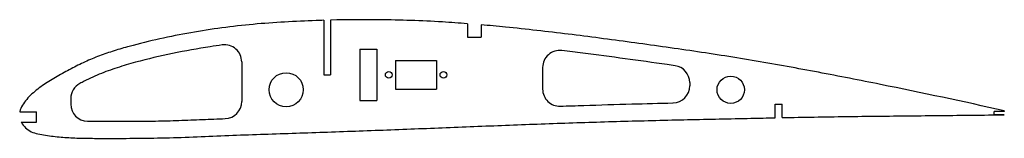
# Model space of a CAD drawing. Header units: millimetres. Extents: x 1 to 289, y -6 to 29.
import ezdxf

# ---------------------------------------------------------------- set-up
doc = ezdxf.new("R2010")
doc.units = ezdxf.units.MM

msp = doc.modelspace()

# ---------------------------------------------------------------- linework, layer by layer
at = {"color": 7, "linetype": 'Continuous', "lineweight": 25}
for p, q in [((90, 28.37), (90, 12.37)), ((92, 28.43), (92, 12.37)), ((132, 27.38), (132, 23.38)), ((136, 27.05), (136, 23.38)), ((132, 23.38), (136, 23.38)), ((100.5, 19.87), (100.5, 4.87)), ((100.5, 19.87), (105.5, 19.87)), ((105.5, 19.87), (105.5, 4.87)), ((66, 16.18), (66, 4.53)), ((111, 16.62), (111, 8.12)), ((111, 16.62), (123, 16.62)), ((123, 16.62), (123, 8.12)), ((154, 14.54), (154, 8.17)), ((90, 12.37), (92, 12.37)), ((197, 10.11), (197, 9.12)), ((111, 8.12), (123, 8.12)), ((16, 5.4), (16, 3.75)), ((100.5, 4.87), (105.5, 4.87)), ((222, -0.23), (222, 3.77)), ((222, 3.77), (224, 3.77)), ((224, -0.19), (224, 3.77)), ((1.08, 1.5), (6, 1.5)), ((6, -1.5), (6, 1.5)), ((286, 0.61), (286, 1.61)), ((289, 1.61), (286, 1.61)), ((289, 0.61), (286, 0.61)), ((289, 1.82), (289, 1.61)), ((1.52, -1.5), (6, -1.5))]:
    msp.add_line(p, q, dxfattribs=at)
for centre, radius in [((79, 8), 5), ((109, 12.37), 1), ((125, 12.37), 1), ((209, 8), 4)]:
    msp.add_circle(centre, radius, dxfattribs=at)
for centre, start, end in [((61, 16.18), 360, 97.7757), ((159, 14.54), 83.0086, 180), ((192, 10.11), 0, 81.789), ((21, 5.4), 117.4704, 180), ((192, 9.12), 271.3461, 0), ((159, 8.17), 180, 271.9714), ((21, 3.75), 180, 269.1594), ((61, 4.53), 272.3084, 0)]:
    msp.add_arc(centre, 5, start, end, dxfattribs=at)
for points, knots in [([(90, 28.37), (89.26, 28.35), (82.36, 28.13), (72.4, 27.59), (60.19, 26.23), (51.08, 24.8), (42.03, 23), (34.58, 21.17), (28.7, 19.45), (24.36, 17.98), (20.17, 16.21), (16.08, 14.14), (12.04, 11.95), (8.14, 9.56), (5.15, 7.32), (3.1, 5.2), (1.81, 3.47), (1.24, 2.18), (1.09, 1.53), (1.08, 1.5)], [0.3457735, 0.3457735, 0.3457735, 0.3457735, 0.3493982, 0.3795273, 0.3945918, 0.4096564, 0.4247209, 0.4397854, 0.4473177, 0.45485, 0.4623823, 0.4699145, 0.4774468, 0.4849791, 0.4925113, 0.4962775, 0.5000436, 0.5038097, 0.5039857, 0.5039857, 0.5039857, 0.5039857]), ([(132, 27.38), (129.57, 27.57), (120.99, 28.17), (107.66, 28.63), (96.75, 28.54), (92, 28.43)], [0.27722112, 0.27722112, 0.27722112, 0.27722112, 0.28914005, 0.31926913, 0.34251079, 0.34251079, 0.34251079, 0.34251079]), ([(289, 1.82), (276.96, 4.5), (258.86, 8.4), (234.65, 13.15), (216.45, 16.48), (198.18, 19.37), (179.85, 21.92), (161.5, 24.36), (146.88, 26.04), (138.37, 26.84), (136, 27.05)], [0.0179784, 0.0179784, 0.0179784, 0.0179784, 0.0782365, 0.1083656, 0.1384947, 0.1686237, 0.1987528, 0.2288819, 0.259011, 0.2706769, 0.2706769, 0.2706769, 0.2706769]), ([(60.32, 21.13), (59.14, 20.97), (57.96, 20.8), (53.11, 20.05), (49.45, 19.38), (42.16, 17.87), (38.53, 17.02), (33.15, 15.55), (31.36, 15.02), (27.82, 13.88), (26.07, 13.25), (22.64, 11.81), (20.96, 11), (19.1, 10.05), (18.9, 9.94), (18.69, 9.84)], [0.02992038, 0.02992038, 0.02992038, 0.02992038, 0.033494, 0.033494, 0.04465867, 0.04465867, 0.05582334, 0.05582334, 0.06140567, 0.06140567, 0.06698801, 0.06698801, 0.07257034, 0.07257034, 0.07325635, 0.07325635, 0.07325635, 0.07325635]), ([(192.71, 15.06), (191.94, 15.17), (191.17, 15.28), (186.31, 15.97), (182.2, 16.54), (173.99, 17.65), (169.88, 18.2), (163.72, 18.99), (161.67, 19.25), (159.61, 19.5)], [0.4882483, 0.4882483, 0.4882483, 0.4882483, 0.5, 0.5, 0.5625, 0.5625, 0.625, 0.625, 0.6563471, 0.6563471, 0.6563471, 0.6563471]), ([(159.17, 3.17), (161.47, 3.25), (163.78, 3.33), (170.73, 3.55), (175.39, 3.69), (184.07, 3.92), (188.09, 4.02), (192.12, 4.12)], [0.7190859, 0.7190859, 0.7190859, 0.7190859, 0.75, 0.75, 0.8125, 0.8125, 0.8665468, 0.8665468, 0.8665468, 0.8665468]), ([(224, -0.19), (227.14, -0.13), (236.46, 0.05), (251.96, 0.26), (270.47, 0.43), (282.82, 0.59), (289, 0.61)], [0.8763714, 0.8763714, 0.8763714, 0.8763714, 0.8917216, 0.9218507, 0.9519798, 0.9821088, 0.9821088, 0.9821088, 0.9821088]), ([(1.52, -1.5), (1.62, -1.68), (2.07, -2.42), (3.14, -3.6), (4.85, -4.62), (6.93, -5.11), (9.21, -5.45), (12.22, -5.84), (16.02, -6.14), (20.61, -6.26), (25.23, -6.29), (31.4, -6.28), (39.11, -6.24), (48.34, -6.02), (57.58, -5.61), (66.84, -5.24), (76.1, -4.92), (88.44, -4.52), (103.85, -3.97), (122.35, -3.25), (140.86, -2.5), (159.37, -1.8), (177.88, -1.22), (196.4, -0.77), (211.11, -0.46), (219.64, -0.28), (222, -0.23)], [0.5101823, 0.5101823, 0.5101823, 0.5101823, 0.511342, 0.5151081, 0.5188743, 0.5226404, 0.5264065, 0.5301727, 0.5377049, 0.5452372, 0.5527695, 0.5603018, 0.5753663, 0.5904308, 0.6054954, 0.6205599, 0.6356244, 0.650689, 0.6808181, 0.7109471, 0.7410762, 0.7712053, 0.8013344, 0.8314635, 0.8615925, 0.8731173, 0.8731173, 0.8731173, 0.8731173]), ([(20.93, -1.25), (21.77, -1.26), (22.63, -1.27), (24.63, -1.28), (25.78, -1.28), (29.25, -1.28), (31.56, -1.28), (36.18, -1.25), (38.48, -1.23), (43.07, -1.14), (45.36, -1.09), (49.94, -0.94), (52.24, -0.84), (56.77, -0.65), (58.98, -0.56), (61.2, -0.47)], [0.0976648, 0.0976648, 0.0976648, 0.0976648, 0.109375, 0.109375, 0.125, 0.125, 0.15625, 0.15625, 0.1875, 0.1875, 0.21875, 0.21875, 0.25, 0.25, 0.2797483, 0.2797483, 0.2797483, 0.2797483])]:
    msp.add_open_spline(points, degree=3, knots=knots, dxfattribs=at)

doc.saveas('drawing.dxf')
